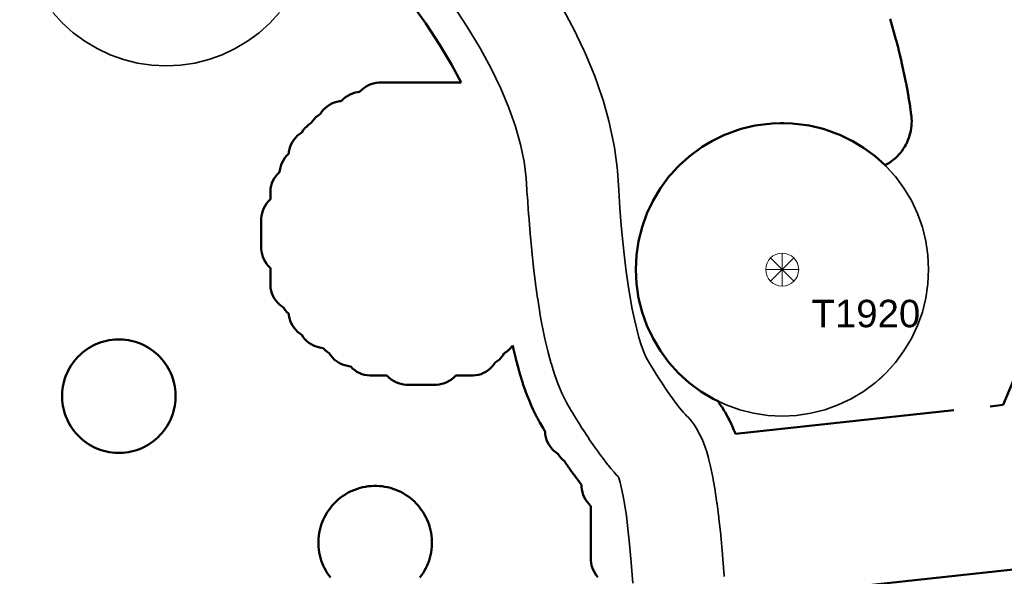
# Model space of a CAD drawing. Header units: metres. Extents: x -6559 to -6383, y 5654606 to 5654801.
# Tile 22 of 31: x -6464 to -6437, y 5654701 to 5654716. Entities that reach past the tile are written whole.
import ezdxf
from ezdxf.enums import TextEntityAlignment as Align

# ---------------------------------------------------------------- set-up
doc = ezdxf.new("R2010")
doc.units = ezdxf.units.M
doc.header["$LTSCALE"] = 0.5
for name, pattern in [('DASHED', [9, 6, -3]), ('DOT', [1.5, 0, -1.5]), ('PHANTOM', [22, 12, -2, 2, -2, 2, -2])]:
    doc.linetypes.add(name, pattern=pattern)
for name, color, linetype, lineweight in [('L-HARD-PAVE', 8, 'Continuous', 35), ('L-PLNT-PROT', 1, 'DASHED', 35), ('L-PLNT-TEXT', 3, 'Continuous', 18), ('L-SITE-LIMIT', 6, 'PHANTOM', 50), ('V-VEG-CANOPY', 92, 'Continuous', 13), ('V-VEG-TREE', 94, 'Continuous', 18)]:
    doc.layers.add(name, color=color, linetype=linetype, lineweight=lineweight)
doc.styles.add('BR-STD', font='arial.ttf')

# ---------------------------------------------------------------- blocks, each defined once
blk = doc.blocks.new('VEG-TREE-CONIF')
at = {"color": 0, "lineweight": -2}
for q in [(-1.061, 1.061), (0, 1.5), (1.061, 1.061), (-1.5, 0), (-1.061, -1.061), (1.5, 0), (0, -1.5), (1.061, -1.061)]:
    blk.add_line((0, 0), q, dxfattribs=at)
blk.add_circle((0, 0), 1.5, dxfattribs=at)

msp = doc.modelspace()

# ---------------------------------------------------------------- linework, layer by layer
at = {"layer": 'L-HARD-PAVE'}
for points in [[(-6446.848, 5654700.585), (-6446.894, 5654701.15), (-6446.939, 5654701.647), (-6446.984, 5654702.073), (-6447.028, 5654702.424), (-6447.07, 5654702.707), (-6447.113, 5654702.956), (-6447.156, 5654703.167), (-6447.197, 5654703.335), (-6447.232, 5654703.455), (-6447.239, 5654703.475), (-6447.255, 5654703.492), (-6447.277, 5654703.516), (-6447.344, 5654703.59), (-6447.363, 5654703.612), (-6447.431, 5654703.692), (-6447.448, 5654703.712), (-6447.518, 5654703.798), (-6447.533, 5654703.817), (-6447.605, 5654703.908), (-6447.618, 5654703.925), (-6447.692, 5654704.023), (-6447.704, 5654704.038), (-6447.78, 5654704.142), (-6447.791, 5654704.156), (-6447.869, 5654704.266), (-6447.878, 5654704.279), (-6447.958, 5654704.394), (-6447.967, 5654704.406), (-6448.049, 5654704.527), (-6448.056, 5654704.539), (-6448.14, 5654704.666), (-6448.147, 5654704.676), (-6448.233, 5654704.809), (-6448.239, 5654704.819), (-6448.327, 5654704.958), (-6448.333, 5654704.967), (-6448.423, 5654705.112), (-6448.428, 5654705.12), (-6448.52, 5654705.271), (-6448.525, 5654705.279), (-6448.619, 5654705.435), (-6448.665, 5654705.519), (-6448.755, 5654705.699), (-6448.788, 5654705.771), (-6448.874, 5654705.974), (-6448.898, 5654706.035), (-6448.98, 5654706.262), (-6448.998, 5654706.315), (-6449.076, 5654706.565), (-6449.089, 5654706.61), (-6449.163, 5654706.883), (-6449.173, 5654706.923), (-6449.244, 5654707.22), (-6449.251, 5654707.254), (-6449.318, 5654707.574), (-6449.324, 5654707.605), (-6449.386, 5654707.948), (-6449.391, 5654707.975), (-6449.449, 5654708.342), (-6449.453, 5654708.366), (-6449.507, 5654708.756), (-6449.51, 5654708.778), (-6449.561, 5654709.192), (-6449.563, 5654709.211), (-6449.61, 5654709.648), (-6449.612, 5654709.665), (-6449.655, 5654710.126), (-6449.656, 5654710.142), (-6449.695, 5654710.626), (-6449.696, 5654710.64), (-6449.731, 5654711.148), (-6449.732, 5654711.161), (-6449.761, 5654711.644), (-6449.822, 5654712.094), (-6449.921, 5654712.564), (-6450.059, 5654713.052), (-6450.238, 5654713.56), (-6450.457, 5654714.086), (-6450.719, 5654714.631), (-6451.024, 5654715.193), (-6451.371, 5654715.773), (-6451.763, 5654716.369)], [(-6448.838, 5654716.408), (-6448.506, 5654715.794), (-6448.479, 5654715.741), (-6448.19, 5654715.139), (-6448.163, 5654715.079), (-6447.917, 5654714.489), (-6447.891, 5654714.422), (-6447.688, 5654713.844), (-6447.664, 5654713.77), (-6447.504, 5654713.203), (-6447.484, 5654713.122), (-6447.367, 5654712.567), (-6447.351, 5654712.478), (-6447.277, 5654711.935), (-6447.268, 5654711.839), (-6447.237, 5654711.314), (-6447.203, 5654710.82), (-6447.165, 5654710.35), (-6447.123, 5654709.906), (-6447.078, 5654709.486), (-6447.03, 5654709.092), (-6446.979, 5654708.724), (-6446.924, 5654708.382), (-6446.867, 5654708.067), (-6446.807, 5654707.779), (-6446.745, 5654707.519), (-6446.683, 5654707.288), (-6446.62, 5654707.087), (-6446.559, 5654706.918), (-6446.501, 5654706.781), (-6446.45, 5654706.68), (-6446.384, 5654706.569), (-6446.297, 5654706.427), (-6446.213, 5654706.292), (-6446.131, 5654706.162), (-6446.052, 5654706.04), (-6445.975, 5654705.924), (-6445.901, 5654705.815), (-6445.83, 5654705.712), (-6445.761, 5654705.617), (-6445.696, 5654705.528), (-6445.634, 5654705.446), (-6445.576, 5654705.372), (-6445.521, 5654705.306), (-6445.471, 5654705.246), (-6445.425, 5654705.195), (-6445.384, 5654705.152), (-6445.335, 5654705.103), (-6445.246, 5654705.004), (-6445.169, 5654704.897), (-6445.108, 5654704.803), (-6445.026, 5654704.656), (-6444.968, 5654704.531), (-6444.924, 5654704.426), (-6444.868, 5654704.27), (-6444.843, 5654704.194), (-6444.788, 5654704.006), (-6444.773, 5654703.949), (-6444.72, 5654703.73), (-6444.711, 5654703.686), (-6444.66, 5654703.436), (-6444.653, 5654703.401), (-6444.604, 5654703.12), (-6444.6, 5654703.092), (-6444.553, 5654702.779), (-6444.549, 5654702.747), (-6444.502, 5654702.368), (-6444.499, 5654702.346), (-6444.452, 5654701.9), (-6444.451, 5654701.884), (-6444.404, 5654701.372), (-6444.403, 5654701.359), (-6444.356, 5654700.781), (-6444.355, 5654700.767)]]:
    msp.add_lwpolyline(points, dxfattribs=at)
at = {"layer": 'L-PLNT-PROT'}
for points in [[(-6456.767, 5654715.877), (-6457.057, 5654715.613), (-6457.373, 5654715.379), (-6457.709, 5654715.177), (-6458.064, 5654715.009), (-6458.434, 5654714.877), (-6458.815, 5654714.782), (-6459.203, 5654714.724), (-6459.595, 5654714.705), (-6459.987, 5654714.724), (-6460.375, 5654714.782), (-6460.756, 5654714.877), (-6461.126, 5654715.009), (-6461.481, 5654715.177), (-6461.817, 5654715.379), (-6462.133, 5654715.613), (-6462.423, 5654715.877), (-6462.687, 5654716.167)], [(-6456.503, 5654716.167), (-6456.767, 5654715.877)], [(-6439.944, 5654706.317), (-6440.234, 5654706.053), (-6440.55, 5654705.819), (-6440.886, 5654705.617), (-6441.241, 5654705.449), (-6441.611, 5654705.317), (-6441.992, 5654705.222), (-6442.38, 5654705.164), (-6442.772, 5654705.145), (-6443.164, 5654705.164), (-6443.552, 5654705.222), (-6443.933, 5654705.317), (-6444.303, 5654705.449), (-6444.502, 5654705.544), (-6444.658, 5654705.617), (-6444.994, 5654705.819), (-6445.31, 5654706.053), (-6445.6, 5654706.317), (-6445.864, 5654706.607), (-6446.098, 5654706.923), (-6446.3, 5654707.259), (-6446.468, 5654707.614), (-6446.6, 5654707.984), (-6446.695, 5654708.365), (-6446.753, 5654708.753), (-6446.772, 5654709.145), (-6446.753, 5654709.537), (-6446.695, 5654709.925), (-6446.6, 5654710.306), (-6446.468, 5654710.676), (-6446.3, 5654711.031), (-6446.098, 5654711.367), (-6445.864, 5654711.683), (-6445.803, 5654711.75), (-6445.63, 5654711.941), (-6445.6, 5654711.973), (-6445.568, 5654712.003), (-6445.342, 5654712.207), (-6445.31, 5654712.237), (-6445.274, 5654712.263), (-6445.03, 5654712.445), (-6444.994, 5654712.471), (-6444.956, 5654712.494), (-6444.804, 5654712.585), (-6444.744, 5654712.621), (-6444.716, 5654712.638), (-6444.696, 5654712.65), (-6444.658, 5654712.673), (-6444.618, 5654712.692), (-6444.603, 5654712.698), (-6444.586, 5654712.706), (-6444.582, 5654712.709), (-6444.343, 5654712.822), (-6444.303, 5654712.841), (-6444.261, 5654712.855), (-6443.975, 5654712.958), (-6443.933, 5654712.973), (-6443.89, 5654712.984), (-6443.595, 5654713.057), (-6443.552, 5654713.068), (-6443.509, 5654713.075), (-6443.208, 5654713.119), (-6443.164, 5654713.126), (-6443.12, 5654713.128), (-6443.047, 5654713.132), (-6442.948, 5654713.136), (-6442.816, 5654713.143), (-6442.772, 5654713.145), (-6442.728, 5654713.143), (-6442.596, 5654713.136), (-6442.497, 5654713.132), (-6442.424, 5654713.128), (-6442.38, 5654713.126), (-6442.336, 5654713.119), (-6442.035, 5654713.075), (-6441.992, 5654713.068), (-6441.949, 5654713.057), (-6441.654, 5654712.984), (-6441.611, 5654712.973), (-6441.569, 5654712.958), (-6441.283, 5654712.855), (-6441.241, 5654712.841), (-6441.201, 5654712.822), (-6440.926, 5654712.692), (-6440.886, 5654712.673), (-6440.858, 5654712.656), (-6440.55, 5654712.471), (-6440.234, 5654712.237), (-6439.964, 5654711.992), (-6439.944, 5654711.973), (-6439.68, 5654711.683), (-6439.446, 5654711.367), (-6439.244, 5654711.031), (-6439.076, 5654710.676), (-6438.944, 5654710.306), (-6438.849, 5654709.925), (-6438.791, 5654709.537), (-6438.772, 5654709.145), (-6438.791, 5654708.753), (-6438.849, 5654708.365), (-6438.944, 5654707.984), (-6439.076, 5654707.614), (-6439.244, 5654707.259), (-6439.446, 5654706.923), (-6439.68, 5654706.607), (-6439.944, 5654706.317)]]:
    msp.add_lwpolyline(points, dxfattribs=at)
at = {"layer": 'L-PLNT-TEXT', "linetype": 'DOT'}
for centre in [(-6459.595, 5654718.705), (-6442.772, 5654709.145)]:
    msp.add_circle(centre, 4, dxfattribs=at)
at = {"layer": 'L-SITE-LIMIT'}
for points in [[(-6447.806, 5654700.746), (-6447.852, 5654700.803), (-6447.893, 5654700.865), (-6447.928, 5654700.929), (-6447.956, 5654700.997), (-6447.977, 5654701.068), (-6447.992, 5654701.14), (-6447.999, 5654701.213), (-6447.999, 5654701.216), (-6448, 5654701.252), (-6448, 5654702.691), (-6448.004, 5654702.694), (-6448.056, 5654702.746), (-6448.102, 5654702.803), (-6448.143, 5654702.865), (-6448.178, 5654702.929), (-6448.206, 5654702.997), (-6448.227, 5654703.068), (-6448.242, 5654703.14), (-6448.249, 5654703.213), (-6448.249, 5654703.216), (-6448.25, 5654703.252), (-6448.25, 5654703.272), (-6448.312, 5654703.352), (-6448.316, 5654703.357), (-6448.331, 5654703.376), (-6448.335, 5654703.381), (-6448.409, 5654703.478), (-6448.413, 5654703.483), (-6448.425, 5654703.5), (-6448.429, 5654703.505), (-6448.505, 5654703.609), (-6448.508, 5654703.613), (-6448.52, 5654703.629), (-6448.523, 5654703.633), (-6448.601, 5654703.743), (-6448.604, 5654703.746), (-6448.614, 5654703.761), (-6448.617, 5654703.765), (-6448.697, 5654703.881), (-6448.7, 5654703.884), (-6448.709, 5654703.898), (-6448.712, 5654703.902), (-6448.725, 5654703.921), (-6448.754, 5654703.944), (-6448.806, 5654703.996), (-6448.852, 5654704.053), (-6448.89, 5654704.11), (-6448.947, 5654704.148), (-6449.004, 5654704.194), (-6449.056, 5654704.246), (-6449.102, 5654704.303), (-6449.143, 5654704.365), (-6449.178, 5654704.429), (-6449.206, 5654704.497), (-6449.227, 5654704.568), (-6449.242, 5654704.64), (-6449.249, 5654704.713), (-6449.249, 5654704.716), (-6449.25, 5654704.738), (-6449.288, 5654704.802), (-6449.29, 5654704.804), (-6449.295, 5654704.813), (-6449.297, 5654704.816), (-6449.39, 5654704.972), (-6449.405, 5654704.997), (-6449.457, 5654705.091), (-6449.47, 5654705.117), (-6449.56, 5654705.296), (-6449.57, 5654705.318), (-6449.607, 5654705.398), (-6449.617, 5654705.42), (-6449.703, 5654705.623), (-6449.71, 5654705.642), (-6449.737, 5654705.71), (-6449.744, 5654705.729), (-6449.826, 5654705.956), (-6449.832, 5654705.971), (-6449.852, 5654706.03), (-6449.857, 5654706.046), (-6449.935, 5654706.296), (-6449.939, 5654706.31), (-6449.954, 5654706.361), (-6449.958, 5654706.374), (-6450.032, 5654706.648), (-6450.035, 5654706.66), (-6450.046, 5654706.704), (-6450.049, 5654706.715), (-6450.119, 5654707.012), (-6450.122, 5654707.023), (-6450.13, 5654707.061), (-6450.133, 5654707.071), (-6450.133, 5654707.075), (-6450.148, 5654707.053), (-6450.194, 5654706.996), (-6450.246, 5654706.944), (-6450.303, 5654706.898), (-6450.36, 5654706.86), (-6450.398, 5654706.803), (-6450.444, 5654706.746), (-6450.496, 5654706.694), (-6450.553, 5654706.648), (-6450.61, 5654706.61), (-6450.648, 5654706.553), (-6450.694, 5654706.496), (-6450.746, 5654706.444), (-6450.803, 5654706.398), (-6450.865, 5654706.357), (-6450.929, 5654706.322), (-6450.997, 5654706.294), (-6451.068, 5654706.273), (-6451.14, 5654706.258), (-6451.213, 5654706.251), (-6451.216, 5654706.251), (-6451.252, 5654706.25), (-6451.691, 5654706.25), (-6451.694, 5654706.246), (-6451.746, 5654706.194), (-6451.803, 5654706.148), (-6451.865, 5654706.107), (-6451.929, 5654706.072), (-6451.997, 5654706.044), (-6452.068, 5654706.023), (-6452.14, 5654706.008), (-6452.213, 5654706.001), (-6452.216, 5654706.001), (-6452.252, 5654706), (-6452.998, 5654706), (-6453.034, 5654706.001), (-6453.037, 5654706.001), (-6453.11, 5654706.008), (-6453.182, 5654706.023), (-6453.253, 5654706.044), (-6453.321, 5654706.072), (-6453.385, 5654706.107), (-6453.447, 5654706.148), (-6453.504, 5654706.194), (-6453.556, 5654706.246), (-6453.559, 5654706.25), (-6453.998, 5654706.25), (-6454.034, 5654706.251), (-6454.037, 5654706.251), (-6454.11, 5654706.258), (-6454.182, 5654706.273), (-6454.253, 5654706.294), (-6454.321, 5654706.322), (-6454.385, 5654706.357), (-6454.447, 5654706.398), (-6454.504, 5654706.444), (-6454.556, 5654706.496), (-6454.561, 5654706.503), (-6454.61, 5654706.508), (-6454.682, 5654706.523), (-6454.753, 5654706.544), (-6454.821, 5654706.572), (-6454.885, 5654706.607), (-6454.947, 5654706.648), (-6455.004, 5654706.694), (-6455.056, 5654706.746), (-6455.102, 5654706.803), (-6455.14, 5654706.86), (-6455.197, 5654706.898), (-6455.254, 5654706.944), (-6455.306, 5654706.996), (-6455.311, 5654707.003), (-6455.36, 5654707.008), (-6455.432, 5654707.023), (-6455.503, 5654707.044), (-6455.571, 5654707.072), (-6455.635, 5654707.107), (-6455.697, 5654707.148), (-6455.754, 5654707.194), (-6455.806, 5654707.246), (-6455.852, 5654707.303), (-6455.89, 5654707.36), (-6455.947, 5654707.398), (-6456.004, 5654707.444), (-6456.056, 5654707.496), (-6456.102, 5654707.553), (-6456.143, 5654707.615), (-6456.178, 5654707.679), (-6456.206, 5654707.747), (-6456.227, 5654707.818), (-6456.242, 5654707.89), (-6456.247, 5654707.939), (-6456.254, 5654707.944), (-6456.306, 5654707.996), (-6456.352, 5654708.053), (-6456.39, 5654708.11), (-6456.447, 5654708.148), (-6456.504, 5654708.194), (-6456.556, 5654708.246), (-6456.602, 5654708.303), (-6456.643, 5654708.365), (-6456.678, 5654708.429), (-6456.706, 5654708.497), (-6456.727, 5654708.568), (-6456.742, 5654708.64), (-6456.749, 5654708.713), (-6456.749, 5654708.716), (-6456.75, 5654708.752), (-6456.75, 5654709.191), (-6456.754, 5654709.194), (-6456.806, 5654709.246), (-6456.852, 5654709.303), (-6456.893, 5654709.365), (-6456.928, 5654709.429), (-6456.956, 5654709.497), (-6456.977, 5654709.568), (-6456.992, 5654709.64), (-6456.999, 5654709.713), (-6456.999, 5654709.716), (-6457, 5654709.752), (-6457, 5654710.498), (-6456.999, 5654710.534), (-6456.999, 5654710.537), (-6456.992, 5654710.61), (-6456.977, 5654710.682), (-6456.956, 5654710.753), (-6456.928, 5654710.821), (-6456.893, 5654710.885), (-6456.852, 5654710.947), (-6456.806, 5654711.004), (-6456.754, 5654711.056), (-6456.75, 5654711.059), (-6456.75, 5654711.248), (-6456.749, 5654711.284), (-6456.749, 5654711.287), (-6456.742, 5654711.36), (-6456.727, 5654711.432), (-6456.706, 5654711.503), (-6456.678, 5654711.571), (-6456.643, 5654711.635), (-6456.602, 5654711.697), (-6456.556, 5654711.754), (-6456.504, 5654711.806), (-6456.497, 5654711.811), (-6456.492, 5654711.86), (-6456.477, 5654711.932), (-6456.456, 5654712.003), (-6456.428, 5654712.071), (-6456.393, 5654712.135), (-6456.352, 5654712.197), (-6456.306, 5654712.254), (-6456.254, 5654712.306), (-6456.247, 5654712.311), (-6456.242, 5654712.36), (-6456.227, 5654712.432), (-6456.206, 5654712.503), (-6456.178, 5654712.571), (-6456.143, 5654712.635), (-6456.102, 5654712.697), (-6456.056, 5654712.754), (-6456.004, 5654712.806), (-6455.947, 5654712.852), (-6455.89, 5654712.89), (-6455.852, 5654712.947), (-6455.806, 5654713.004), (-6455.754, 5654713.056), (-6455.697, 5654713.102), (-6455.64, 5654713.14), (-6455.602, 5654713.197), (-6455.556, 5654713.254), (-6455.504, 5654713.306), (-6455.447, 5654713.352), (-6455.39, 5654713.39), (-6455.352, 5654713.447), (-6455.306, 5654713.504), (-6455.254, 5654713.556), (-6455.197, 5654713.602), (-6455.135, 5654713.643), (-6455.071, 5654713.678), (-6455.003, 5654713.706), (-6454.932, 5654713.727), (-6454.86, 5654713.742), (-6454.811, 5654713.747), (-6454.806, 5654713.754), (-6454.754, 5654713.806), (-6454.697, 5654713.852), (-6454.635, 5654713.893), (-6454.571, 5654713.928), (-6454.503, 5654713.956), (-6454.432, 5654713.977), (-6454.36, 5654713.992), (-6454.311, 5654713.997), (-6454.306, 5654714.004), (-6454.254, 5654714.056), (-6454.197, 5654714.102), (-6454.135, 5654714.143), (-6454.071, 5654714.178), (-6454.003, 5654714.206), (-6453.932, 5654714.227), (-6453.86, 5654714.242), (-6453.787, 5654714.249), (-6453.784, 5654714.249), (-6453.748, 5654714.25), (-6451.536, 5654714.25), (-6451.806, 5654714.747), (-6452.134, 5654715.294), (-6452.506, 5654715.861), (-6452.923, 5654716.447)], [(-6439.822, 5654715.987), (-6439.664, 5654715.431), (-6439.663, 5654715.425), (-6439.66, 5654715.415), (-6439.658, 5654715.409), (-6439.598, 5654715.182), (-6439.597, 5654715.176), (-6439.594, 5654715.167), (-6439.593, 5654715.161), (-6439.573, 5654715.079), (-6439.571, 5654715.073), (-6439.569, 5654715.063), (-6439.567, 5654715.056), (-6439.515, 5654714.829), (-6439.514, 5654714.822), (-6439.511, 5654714.812), (-6439.51, 5654714.806), (-6439.395, 5654714.262), (-6439.394, 5654714.256), (-6439.392, 5654714.245), (-6439.39, 5654714.238), (-6439.343, 5654713.991), (-6439.341, 5654713.985), (-6439.339, 5654713.974), (-6439.338, 5654713.968), (-6439.323, 5654713.879), (-6439.322, 5654713.872), (-6439.32, 5654713.861), (-6439.319, 5654713.854), (-6439.28, 5654713.606), (-6439.279, 5654713.599), (-6439.277, 5654713.588), (-6439.277, 5654713.582), (-6439.248, 5654713.373), (-6439.244, 5654713.336), (-6439.239, 5654713.276), (-6439.236, 5654713.201), (-6439.237, 5654713.141), (-6439.242, 5654713.066), (-6439.248, 5654713.007), (-6439.261, 5654712.933), (-6439.273, 5654712.874), (-6439.293, 5654712.802), (-6439.311, 5654712.745), (-6439.338, 5654712.675), (-6439.362, 5654712.62), (-6439.395, 5654712.553), (-6439.425, 5654712.501), (-6439.465, 5654712.438), (-6439.499, 5654712.389), (-6439.545, 5654712.33), (-6439.585, 5654712.284), (-6439.636, 5654712.23), (-6439.68, 5654712.189), (-6439.737, 5654712.14), (-6439.784, 5654712.104), (-6439.846, 5654712.061), (-6439.896, 5654712.029), (-6439.962, 5654711.993), (-6439.964, 5654711.992), (-6440.234, 5654712.237), (-6440.55, 5654712.471), (-6440.858, 5654712.656), (-6440.868, 5654712.661), (-6440.926, 5654712.692), (-6441.201, 5654712.822), (-6441.283, 5654712.855), (-6441.569, 5654712.958), (-6441.654, 5654712.984), (-6441.949, 5654713.057), (-6442.035, 5654713.075), (-6442.336, 5654713.119), (-6442.424, 5654713.128), (-6442.497, 5654713.132), (-6442.728, 5654713.143), (-6442.816, 5654713.143), (-6443.047, 5654713.132), (-6443.12, 5654713.128), (-6443.208, 5654713.119), (-6443.509, 5654713.075), (-6443.595, 5654713.057), (-6443.89, 5654712.984), (-6443.975, 5654712.958), (-6444.261, 5654712.855), (-6444.343, 5654712.822), (-6444.582, 5654712.709), (-6444.618, 5654712.692), (-6444.696, 5654712.65), (-6444.804, 5654712.585), (-6444.956, 5654712.494), (-6445.03, 5654712.445), (-6445.274, 5654712.263), (-6445.342, 5654712.207), (-6445.568, 5654712.003), (-6445.63, 5654711.941), (-6445.803, 5654711.75), (-6445.864, 5654711.683), (-6446.098, 5654711.367), (-6446.3, 5654711.031), (-6446.468, 5654710.676), (-6446.6, 5654710.306), (-6446.695, 5654709.925), (-6446.753, 5654709.537), (-6446.772, 5654709.145), (-6446.753, 5654708.753), (-6446.695, 5654708.365), (-6446.6, 5654707.984), (-6446.468, 5654707.614), (-6446.3, 5654707.259), (-6446.098, 5654706.923), (-6445.864, 5654706.607), (-6445.6, 5654706.317), (-6445.31, 5654706.053), (-6444.994, 5654705.819), (-6444.658, 5654705.617), (-6444.502, 5654705.544), (-6444.501, 5654705.537), (-6444.501, 5654705.534), (-6444.5, 5654705.508), (-6444.435, 5654705.418), (-6444.413, 5654705.385), (-6444.352, 5654705.291), (-6444.326, 5654705.248), (-6444.235, 5654705.083), (-6444.211, 5654705.038), (-6444.153, 5654704.913), (-6444.139, 5654704.881), (-6444.091, 5654704.764), (-6444.078, 5654704.733), (-6444.051, 5654704.657), (-6436.735, 5654705.449), (-6435.211, 5654709.128)], [(-6455.107, 5654700.736), (-6455.154, 5654700.799), (-6455.194, 5654700.86), (-6455.235, 5654700.927), (-6455.27, 5654700.992), (-6455.303, 5654701.063), (-6455.331, 5654701.131), (-6455.358, 5654701.205), (-6455.379, 5654701.276), (-6455.398, 5654701.352), (-6455.413, 5654701.424), (-6455.424, 5654701.502), (-6455.431, 5654701.575), (-6455.435, 5654701.653), (-6455.435, 5654701.727), (-6455.431, 5654701.805), (-6455.424, 5654701.879), (-6455.413, 5654701.956), (-6455.398, 5654702.028), (-6455.379, 5654702.105), (-6455.358, 5654702.175), (-6455.331, 5654702.249), (-6455.303, 5654702.317), (-6455.27, 5654702.388), (-6455.235, 5654702.453), (-6455.194, 5654702.52), (-6455.154, 5654702.581), (-6455.107, 5654702.644), (-6455.06, 5654702.701), (-6455.007, 5654702.759), (-6454.955, 5654702.811), (-6454.897, 5654702.864), (-6454.84, 5654702.911), (-6454.777, 5654702.958), (-6454.716, 5654702.999), (-6454.649, 5654703.039), (-6454.584, 5654703.074), (-6454.513, 5654703.107), (-6454.445, 5654703.135), (-6454.371, 5654703.162), (-6454.3, 5654703.183), (-6454.224, 5654703.202), (-6454.152, 5654703.217), (-6454.074, 5654703.228), (-6454.001, 5654703.235), (-6453.923, 5654703.239), (-6453.849, 5654703.239), (-6453.771, 5654703.235), (-6453.698, 5654703.228), (-6453.62, 5654703.217), (-6453.548, 5654703.202), (-6453.472, 5654703.183), (-6453.401, 5654703.162), (-6453.327, 5654703.135), (-6453.259, 5654703.107), (-6453.188, 5654703.074), (-6453.123, 5654703.039), (-6453.056, 5654702.999), (-6452.995, 5654702.958), (-6452.932, 5654702.911), (-6452.875, 5654702.864), (-6452.817, 5654702.811), (-6452.765, 5654702.759), (-6452.712, 5654702.701), (-6452.665, 5654702.644), (-6452.618, 5654702.581), (-6452.578, 5654702.52), (-6452.537, 5654702.453), (-6452.502, 5654702.388), (-6452.469, 5654702.317), (-6452.441, 5654702.249), (-6452.414, 5654702.175), (-6452.393, 5654702.105), (-6452.374, 5654702.028), (-6452.359, 5654701.956), (-6452.348, 5654701.879), (-6452.341, 5654701.805), (-6452.337, 5654701.727), (-6452.337, 5654701.653), (-6452.341, 5654701.575), (-6452.348, 5654701.502), (-6452.359, 5654701.424), (-6452.374, 5654701.352), (-6452.393, 5654701.276), (-6452.414, 5654701.205), (-6452.441, 5654701.131), (-6452.469, 5654701.063), (-6452.502, 5654700.992), (-6452.537, 5654700.927), (-6452.578, 5654700.86), (-6452.618, 5654700.799), (-6452.665, 5654700.736)], [(-6435.211, 5654698.782), (-6436.125, 5654700.989), (-6443.25, 5654700.217)]]:
    msp.add_lwpolyline(points, dxfattribs=at)
msp.add_lwpolyline([(-6459.875, 5654704.516), (-6459.932, 5654704.469), (-6459.995, 5654704.423), (-6460.056, 5654704.382), (-6460.123, 5654704.341), (-6460.188, 5654704.307), (-6460.259, 5654704.273), (-6460.327, 5654704.245), (-6460.401, 5654704.218), (-6460.472, 5654704.197), (-6460.548, 5654704.178), (-6460.62, 5654704.164), (-6460.698, 5654704.152), (-6460.771, 5654704.145), (-6460.849, 5654704.141), (-6460.923, 5654704.141), (-6461.001, 5654704.145), (-6461.074, 5654704.152), (-6461.152, 5654704.164), (-6461.224, 5654704.178), (-6461.3, 5654704.197), (-6461.371, 5654704.218), (-6461.445, 5654704.245), (-6461.513, 5654704.273), (-6461.584, 5654704.307), (-6461.649, 5654704.341), (-6461.716, 5654704.382), (-6461.777, 5654704.423), (-6461.84, 5654704.469), (-6461.897, 5654704.516), (-6461.955, 5654704.569), (-6462.007, 5654704.621), (-6462.06, 5654704.679), (-6462.107, 5654704.736), (-6462.154, 5654704.799), (-6462.194, 5654704.86), (-6462.235, 5654704.927), (-6462.27, 5654704.992), (-6462.303, 5654705.063), (-6462.331, 5654705.131), (-6462.358, 5654705.205), (-6462.379, 5654705.276), (-6462.398, 5654705.352), (-6462.413, 5654705.424), (-6462.424, 5654705.502), (-6462.431, 5654705.575), (-6462.435, 5654705.653), (-6462.435, 5654705.727), (-6462.431, 5654705.805), (-6462.424, 5654705.879), (-6462.413, 5654705.956), (-6462.398, 5654706.028), (-6462.379, 5654706.105), (-6462.358, 5654706.175), (-6462.331, 5654706.249), (-6462.303, 5654706.317), (-6462.27, 5654706.388), (-6462.235, 5654706.453), (-6462.194, 5654706.52), (-6462.154, 5654706.581), (-6462.107, 5654706.644), (-6462.06, 5654706.701), (-6462.007, 5654706.759), (-6461.955, 5654706.811), (-6461.897, 5654706.864), (-6461.84, 5654706.911), (-6461.777, 5654706.958), (-6461.716, 5654706.999), (-6461.649, 5654707.039), (-6461.584, 5654707.074), (-6461.513, 5654707.107), (-6461.445, 5654707.135), (-6461.371, 5654707.162), (-6461.3, 5654707.183), (-6461.224, 5654707.202), (-6461.152, 5654707.217), (-6461.074, 5654707.228), (-6461.001, 5654707.235), (-6460.923, 5654707.239), (-6460.849, 5654707.239), (-6460.771, 5654707.235), (-6460.698, 5654707.228), (-6460.62, 5654707.217), (-6460.548, 5654707.202), (-6460.472, 5654707.183), (-6460.401, 5654707.162), (-6460.327, 5654707.135), (-6460.259, 5654707.107), (-6460.188, 5654707.074), (-6460.123, 5654707.039), (-6460.056, 5654706.999), (-6459.995, 5654706.958), (-6459.932, 5654706.911), (-6459.875, 5654706.864), (-6459.817, 5654706.811), (-6459.765, 5654706.759), (-6459.712, 5654706.701), (-6459.665, 5654706.644), (-6459.618, 5654706.581), (-6459.578, 5654706.52), (-6459.537, 5654706.453), (-6459.502, 5654706.388), (-6459.469, 5654706.317), (-6459.441, 5654706.249), (-6459.414, 5654706.175), (-6459.393, 5654706.105), (-6459.374, 5654706.028), (-6459.359, 5654705.956), (-6459.348, 5654705.879), (-6459.341, 5654705.805), (-6459.337, 5654705.727), (-6459.337, 5654705.653), (-6459.341, 5654705.575), (-6459.348, 5654705.502), (-6459.359, 5654705.424), (-6459.374, 5654705.352), (-6459.393, 5654705.276), (-6459.414, 5654705.205), (-6459.441, 5654705.131), (-6459.469, 5654705.063), (-6459.502, 5654704.992), (-6459.537, 5654704.927), (-6459.578, 5654704.86), (-6459.618, 5654704.799), (-6459.665, 5654704.736), (-6459.712, 5654704.679), (-6459.765, 5654704.621), (-6459.817, 5654704.569), (-6459.875, 5654704.516)], close=True, dxfattribs=at)
at = {"layer": 'V-VEG-CANOPY'}
msp.add_circle((-6442.772, 5654709.145), 4, dxfattribs=at)

# ---------------------------------------------------------------- block references
at = {"layer": 'V-VEG-TREE', "xscale": 0.3, "yscale": 0.3}
msp.add_blockref('VEG-TREE-CONIF', (-6442.772, 5654709.145), dxfattribs=at)

# ---------------------------------------------------------------- texts
at = {"layer": 'L-PLNT-TEXT', "style": 'BR-STD'}
msp.add_text('T1920', height=0.75, dxfattribs=at).set_placement((-6441.972, 5654707.945), align=Align.MIDDLE_LEFT)

doc.saveas('drawing.dxf')
